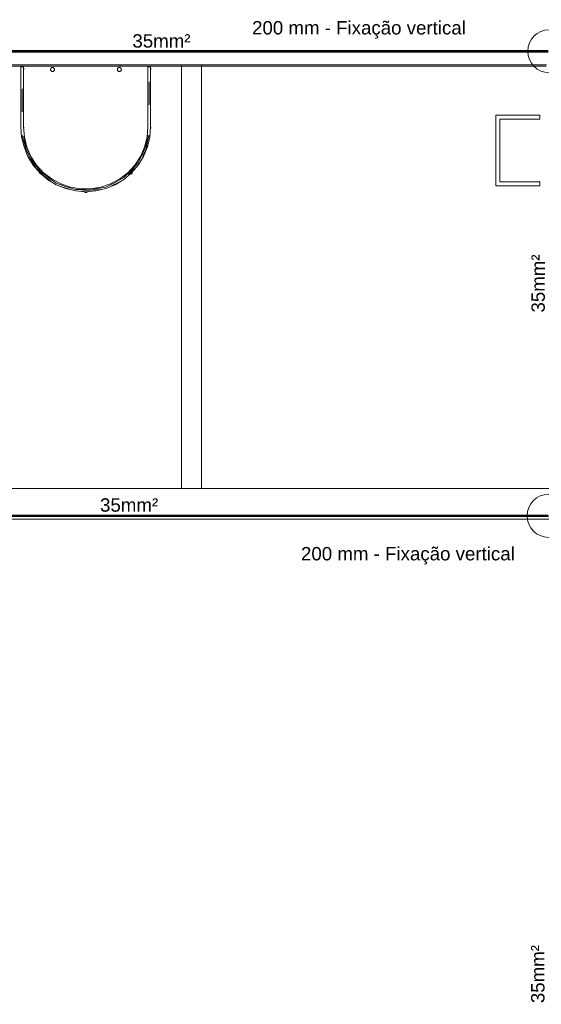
# Model space of a CAD drawing. Header units: millimetres. Extents: x 4477830 to 4478275, y -30323838 to -30323445.
# Tile 53 of 124: x 4478016.78 to 4478024.58, y -30323604.97 to -30323590.25. Entities that reach past the tile are written whole.
import ezdxf

# ---------------------------------------------------------------- set-up
doc = ezdxf.new("R2010")
doc.units = ezdxf.units.MM
doc.linetypes.add('NULL', pattern=[0])
for name, color, linetype, lineweight in [('IFC-Elemento construtivo genérico-Contorno', 253, 'Continuous', 5), ('IFC-Parede padrão-Contorno', 44, 'Continuous', 5), ('IFC-Parede-Contorno', 42, 'Continuous', 5), ('Nível 1', 7, 'Continuous', 0), ('P-Simbol', 5, 'Continuous', 20), ('PR-Condutos', 150, 'Continuous', 25), ('PR-Textos conduto', 7, 'Continuous', 9), ('Textos', 7, 'Continuous', 9)]:
    doc.layers.add(name, color=color, linetype=linetype, lineweight=lineweight)
doc.styles.add('ARIAL', font='arial.ttf')

msp = doc.modelspace()

# ---------------------------------------------------------------- hatches: boundary and pattern name
at = {"layer": 'PR-Condutos', "linetype": 'Continuous', "true_color": 0x105689}
for points in [[(4478018.092, -30323590.713), (4478011.934, -30323590.713), (4478018.09, -30323590.714)], [(4478011.934, -30323590.714), (4478018.077, -30323590.715), (4478018.092, -30323590.714)], [(4478011.934, -30323590.715), (4478011.941, -30323590.717), (4478018.084, -30323590.717), (4478018.087, -30323590.715)], [(4478018.074, -30323590.717), (4478011.934, -30323590.717), (4478011.944, -30323590.72), (4478018.079, -30323590.72)], [(4478018.084, -30323590.723), (4478018.085, -30323590.72), (4478011.934, -30323590.72)], [(4478018.086, -30323590.725), (4478018.092, -30323590.723), (4478011.934, -30323590.723)], [(4478018.088, -30323590.726), (4478018.087, -30323590.725), (4478011.934, -30323590.725)], [(4478018.09, -30323590.726), (4478011.934, -30323590.726), (4478018.09, -30323590.727)], [(4478018.092, -30323590.714), (4478011.937, -30323590.713), (4478011.938, -30323590.714)], [(4478018.092, -30323590.727), (4478011.938, -30323590.726), (4478011.937, -30323590.727)], [(4478018.077, -30323590.715), (4478011.938, -30323590.714), (4478011.939, -30323590.715)], [(4478018.092, -30323590.726), (4478011.939, -30323590.725), (4478011.938, -30323590.726)], [(4478018.092, -30323590.725), (4478011.941, -30323590.723), (4478011.939, -30323590.725)], [(4478018.092, -30323590.723), (4478011.944, -30323590.72), (4478011.941, -30323590.723)], [(4478018.092, -30323590.713), (4478024.433, -30323590.714), (4478024.434, -30323590.713)], [(4478018.092, -30323590.713), (4478018.092, -30323590.714), (4478024.435, -30323590.714)], [(4478018.092, -30323590.714), (4478018.092, -30323590.715), (4478024.435, -30323590.715)], [(4478024.433, -30323590.714), (4478018.092, -30323590.714), (4478024.429, -30323590.715)], [(4478018.092, -30323590.715), (4478018.092, -30323590.717), (4478024.435, -30323590.717)], [(4478024.43, -30323590.715), (4478018.092, -30323590.715), (4478024.422, -30323590.717)], [(4478024.428, -30323590.717), (4478018.092, -30323590.717), (4478018.092, -30323590.72), (4478024.414, -30323590.72)], [(4478018.092, -30323590.72), (4478018.092, -30323590.723), (4478024.435, -30323590.723)], [(4478024.422, -30323590.723), (4478024.428, -30323590.72), (4478018.092, -30323590.72)], [(4478018.092, -30323590.723), (4478018.092, -30323590.725), (4478024.435, -30323590.725)], [(4478024.429, -30323590.725), (4478024.429, -30323590.723), (4478018.092, -30323590.723)], [(4478018.092, -30323590.725), (4478018.092, -30323590.726), (4478024.435, -30323590.726)], [(4478024.433, -30323590.726), (4478024.431, -30323590.725), (4478018.092, -30323590.725)], [(4478018.092, -30323590.726), (4478024.434, -30323590.727), (4478024.433, -30323590.726)], [(4478024.435, -30323590.727), (4478024.435, -30323590.727), (4478018.092, -30323590.726)], [(4478018.092, -30323590.727), (4478024.435, -30323590.727), (4478018.092, -30323590.726)], [(4478024.442, -30323590.726), (4478024.708, -30323590.726), (4478024.458, -30323590.724), (4478024.708, -30323590.724), (4478024.48, -30323590.722), (4478024.688, -30323590.721), (4478024.708, -30323590.719), (4478024.462, -30323590.716), (4478024.708, -30323590.716), (4478024.443, -30323590.714), (4478024.708, -30323590.714), (4478024.435, -30323590.713), (4478024.435, -30323590.727), (4478024.708, -30323590.727)], [(4478024.695, -30323590.713), (4478024.435, -30323590.713), (4478024.688, -30323590.714)], [(4478024.688, -30323590.727), (4478024.696, -30323590.726), (4478024.442, -30323590.726)], [(4478024.695, -30323590.714), (4478024.443, -30323590.714), (4478024.688, -30323590.716)], [(4478024.688, -30323590.726), (4478024.696, -30323590.724), (4478024.458, -30323590.724)], [(4478024.695, -30323590.716), (4478024.462, -30323590.716), (4478024.688, -30323590.718)], [(4478024.695, -30323590.724), (4478024.694, -30323590.721), (4478024.48, -30323590.722)], [(4478012.144, -30323597.662), (4478012.143, -30323597.664), (4478024.693, -30323597.664)], [(4478012.143, -30323597.664), (4478024.684, -30323597.666), (4478024.686, -30323597.664)], [(4478012.144, -30323597.664), (4478012.143, -30323597.666), (4478024.693, -30323597.666)], [(4478012.143, -30323597.666), (4478023.363, -30323597.669), (4478024.686, -30323597.666)], [(4478012.143, -30323597.669), (4478024.097, -30323597.672), (4478024.686, -30323597.669)], [(4478012.143, -30323597.672), (4478024.686, -30323597.674), (4478024.686, -30323597.672)], [(4478012.144, -30323597.661), (4478024.686, -30323597.662), (4478024.686, -30323597.661)], [(4478012.144, -30323597.661), (4478012.144, -30323597.662), (4478024.693, -30323597.662)], [(4478012.144, -30323597.662), (4478024.686, -30323597.664), (4478024.688, -30323597.662)], [(4478012.144, -30323597.672), (4478024.693, -30323597.672), (4478012.15, -30323597.669)], [(4478015.281, -30323597.674), (4478024.686, -30323597.674), (4478024.631, -30323597.674), (4478012.144, -30323597.674)], [(4478012.15, -30323597.666), (4478012.15, -30323597.669), (4478024.693, -30323597.669)], [(4478024.629, -30323597.674), (4478012.15, -30323597.672), (4478012.15, -30323597.674), (4478024.631, -30323597.674)], [(4478012.15, -30323597.675), (4478024.693, -30323597.675), (4478012.15, -30323597.674)], [(4478024.686, -30323597.675), (4478024.689, -30323597.674), (4478015.281, -30323597.674)], [(4478024.684, -30323597.666), (4478023.363, -30323597.669), (4478024.681, -30323597.669)], [(4478024.684, -30323597.669), (4478024.097, -30323597.672), (4478024.686, -30323597.672)]]:
    msp.add_hatch(color=146, dxfattribs=at).paths.add_polyline_path(points)

# ---------------------------------------------------------------- linework, layer by layer
at = {"layer": 'IFC-Elemento construtivo genérico-Contorno', "color": 8, "lineweight": 5}
for p, q in [((4478016.798, -30323590.952), (4478016.799, -30323590.952)), ((4478016.798, -30323591.173), (4478016.798, -30323590.952)), ((4478016.799, -30323590.952), (4478016.801, -30323590.952)), ((4478016.801, -30323590.952), (4478016.804, -30323590.952)), ((4478016.804, -30323590.952), (4478016.808, -30323590.952)), ((4478016.808, -30323590.952), (4478016.813, -30323590.952)), ((4478016.813, -30323590.952), (4478016.818, -30323590.952)), ((4478016.818, -30323590.952), (4478016.824, -30323590.952)), ((4478016.824, -30323590.952), (4478016.828, -30323590.952)), ((4478016.828, -30323590.952), (4478016.833, -30323590.952)), ((4478016.833, -30323590.952), (4478016.836, -30323590.952)), ((4478016.836, -30323590.952), (4478016.838, -30323590.952)), ((4478016.838, -30323590.952), (4478016.838, -30323590.952)), ((4478016.838, -30323591.173), (4478016.838, -30323590.952)), ((4478016.838, -30323590.974), (4478016.839, -30323590.975)), ((4478016.838, -30323590.996), (4478016.839, -30323590.995)), ((4478016.839, -30323590.975), (4478016.841, -30323590.98)), ((4478016.839, -30323590.995), (4478016.841, -30323590.99)), ((4478016.841, -30323590.98), (4478016.842, -30323590.985)), ((4478016.841, -30323590.99), (4478016.842, -30323590.985)), ((4478016.842, -30323590.985), (4478016.842, -30323590.985)), ((4478016.842, -30323590.985), (4478016.842, -30323590.985)), ((4478017.242, -30323590.995), (4478017.243, -30323590.987)), ((4478017.242, -30323590.994), (4478017.243, -30323590.988)), ((4478017.242, -30323590.995), (4478017.242, -30323590.994)), ((4478017.242, -30323590.995), (4478017.243, -30323591.003)), ((4478017.242, -30323590.995), (4478017.242, -30323590.996)), ((4478017.242, -30323590.996), (4478017.243, -30323591.002)), ((4478017.243, -30323590.987), (4478017.246, -30323590.98)), ((4478017.243, -30323590.987), (4478017.245, -30323590.981)), ((4478017.243, -30323590.987), (4478017.243, -30323590.987)), ((4478017.243, -30323590.988), (4478017.243, -30323590.987)), ((4478017.243, -30323591.002), (4478017.243, -30323591.003)), ((4478017.243, -30323591.003), (4478017.246, -30323591.01)), ((4478017.243, -30323591.003), (4478017.243, -30323591.003)), ((4478017.243, -30323591.003), (4478017.245, -30323591.009)), ((4478017.245, -30323590.981), (4478017.246, -30323590.98)), ((4478017.245, -30323591.009), (4478017.246, -30323591.01)), ((4478017.246, -30323590.98), (4478017.251, -30323590.974)), ((4478017.246, -30323590.979), (4478017.25, -30323590.974)), ((4478017.246, -30323590.98), (4478017.246, -30323590.979)), ((4478017.246, -30323591.01), (4478017.251, -30323591.016)), ((4478017.246, -30323591.01), (4478017.246, -30323591.01)), ((4478017.246, -30323591.01), (4478017.25, -30323591.016)), ((4478017.25, -30323590.974), (4478017.251, -30323590.974)), ((4478017.25, -30323591.016), (4478017.251, -30323591.016)), ((4478017.251, -30323590.974), (4478017.257, -30323590.969)), ((4478017.251, -30323590.973), (4478017.256, -30323590.969)), ((4478017.251, -30323590.974), (4478017.251, -30323590.973)), ((4478017.251, -30323591.016), (4478017.257, -30323591.021)), ((4478017.251, -30323591.016), (4478017.251, -30323591.017)), ((4478017.251, -30323591.017), (4478017.256, -30323591.021)), ((4478017.256, -30323590.969), (4478017.257, -30323590.969)), ((4478017.256, -30323591.021), (4478017.257, -30323591.021)), ((4478017.257, -30323590.969), (4478017.264, -30323590.966)), ((4478017.257, -30323590.969), (4478017.263, -30323590.966)), ((4478017.257, -30323590.969), (4478017.257, -30323590.969)), ((4478017.257, -30323591.021), (4478017.264, -30323591.024)), ((4478017.257, -30323591.021), (4478017.258, -30323591.021)), ((4478017.258, -30323591.021), (4478017.263, -30323591.024)), ((4478017.263, -30323590.966), (4478017.264, -30323590.966)), ((4478017.263, -30323591.024), (4478017.264, -30323591.024)), ((4478017.264, -30323590.966), (4478017.272, -30323590.965)), ((4478017.264, -30323590.966), (4478017.265, -30323590.966)), ((4478017.264, -30323591.024), (4478017.272, -30323591.025)), ((4478017.264, -30323591.024), (4478017.265, -30323591.024)), ((4478017.265, -30323590.966), (4478017.271, -30323590.965)), ((4478017.265, -30323591.024), (4478017.271, -30323591.025)), ((4478017.271, -30323590.965), (4478017.272, -30323590.965)), ((4478017.271, -30323591.025), (4478017.272, -30323591.025)), ((4478017.272, -30323590.965), (4478017.28, -30323590.966)), ((4478017.272, -30323590.965), (4478017.273, -30323590.965)), ((4478017.272, -30323591.025), (4478017.28, -30323591.024)), ((4478017.272, -30323591.025), (4478017.273, -30323591.025)), ((4478017.273, -30323590.965), (4478017.279, -30323590.966)), ((4478017.273, -30323591.025), (4478017.279, -30323591.024)), ((4478017.279, -30323590.966), (4478017.28, -30323590.966)), ((4478017.279, -30323591.024), (4478017.28, -30323591.024)), ((4478017.28, -30323590.966), (4478017.287, -30323590.969)), ((4478017.28, -30323590.966), (4478017.281, -30323590.966)), ((4478017.28, -30323591.024), (4478017.287, -30323591.021)), ((4478017.28, -30323591.024), (4478017.286, -30323591.021)), ((4478017.28, -30323591.024), (4478017.28, -30323591.024)), ((4478017.281, -30323590.966), (4478017.286, -30323590.968)), ((4478017.286, -30323590.968), (4478017.287, -30323590.969)), ((4478017.286, -30323591.021), (4478017.287, -30323591.021)), ((4478017.287, -30323590.969), (4478017.293, -30323590.974)), ((4478017.287, -30323590.969), (4478017.287, -30323590.969)), ((4478017.287, -30323590.969), (4478017.292, -30323590.973)), ((4478017.287, -30323591.021), (4478017.293, -30323591.016)), ((4478017.287, -30323591.021), (4478017.292, -30323591.017)), ((4478017.287, -30323591.021), (4478017.287, -30323591.021)), ((4478017.292, -30323590.973), (4478017.293, -30323590.974)), ((4478017.292, -30323591.017), (4478017.293, -30323591.016)), ((4478017.293, -30323590.974), (4478017.298, -30323590.98)), ((4478017.293, -30323590.974), (4478017.293, -30323590.974)), ((4478017.293, -30323590.974), (4478017.297, -30323590.979)), ((4478017.293, -30323591.016), (4478017.298, -30323591.01)), ((4478017.293, -30323591.016), (4478017.294, -30323591.015)), ((4478017.294, -30323591.015), (4478017.297, -30323591.011)), ((4478017.297, -30323590.979), (4478017.298, -30323590.98)), ((4478017.297, -30323591.011), (4478017.298, -30323591.01)), ((4478017.298, -30323590.98), (4478017.301, -30323590.987)), ((4478017.298, -30323590.98), (4478017.298, -30323590.981)), ((4478017.298, -30323590.981), (4478017.3, -30323590.986)), ((4478017.298, -30323591.01), (4478017.301, -30323591.003)), ((4478017.298, -30323591.009), (4478017.301, -30323591.003)), ((4478017.298, -30323591.01), (4478017.298, -30323591.009)), ((4478017.3, -30323590.986), (4478017.301, -30323590.987)), ((4478017.301, -30323590.987), (4478017.302, -30323590.995)), ((4478017.301, -30323590.987), (4478017.301, -30323590.988)), ((4478017.301, -30323590.988), (4478017.302, -30323590.994)), ((4478017.301, -30323591.003), (4478017.302, -30323590.995)), ((4478017.301, -30323591.002), (4478017.302, -30323590.996)), ((4478017.301, -30323591.003), (4478017.301, -30323591.002)), ((4478017.301, -30323591.003), (4478017.301, -30323591.003)), ((4478017.302, -30323590.994), (4478017.302, -30323590.995)), ((4478017.302, -30323590.996), (4478017.302, -30323590.995)), ((4478018.242, -30323590.995), (4478018.243, -30323590.987)), ((4478018.242, -30323590.994), (4478018.243, -30323590.988)), ((4478018.242, -30323590.995), (4478018.242, -30323590.994)), ((4478018.242, -30323590.995), (4478018.243, -30323591.003)), ((4478018.242, -30323590.995), (4478018.242, -30323590.996)), ((4478018.242, -30323590.996), (4478018.243, -30323591.002)), ((4478018.243, -30323590.987), (4478018.246, -30323590.98)), ((4478018.243, -30323590.986), (4478018.245, -30323590.981)), ((4478018.243, -30323590.987), (4478018.243, -30323590.986)), ((4478018.243, -30323590.988), (4478018.243, -30323590.987)), ((4478018.243, -30323591.002), (4478018.243, -30323591.003)), ((4478018.243, -30323591.003), (4478018.246, -30323591.01)), ((4478018.243, -30323591.003), (4478018.243, -30323591.003)), ((4478018.243, -30323591.003), (4478018.246, -30323591.009)), ((4478018.245, -30323590.981), (4478018.246, -30323590.98)), ((4478018.246, -30323590.98), (4478018.251, -30323590.974)), ((4478018.246, -30323590.979), (4478018.25, -30323590.974)), ((4478018.246, -30323590.98), (4478018.246, -30323590.979)), ((4478018.246, -30323591.009), (4478018.246, -30323591.01)), ((4478018.246, -30323591.01), (4478018.251, -30323591.016)), ((4478018.246, -30323591.01), (4478018.246, -30323591.011)), ((4478018.246, -30323591.011), (4478018.25, -30323591.016)), ((4478018.25, -30323590.974), (4478018.251, -30323590.974)), ((4478018.25, -30323591.016), (4478018.251, -30323591.016)), ((4478018.251, -30323590.974), (4478018.257, -30323590.969)), ((4478018.251, -30323590.973), (4478018.256, -30323590.969)), ((4478018.251, -30323590.974), (4478018.251, -30323590.973)), ((4478018.251, -30323591.016), (4478018.257, -30323591.021)), ((4478018.251, -30323591.016), (4478018.251, -30323591.017)), ((4478018.251, -30323591.017), (4478018.256, -30323591.021)), ((4478018.256, -30323590.969), (4478018.257, -30323590.969)), ((4478018.256, -30323591.021), (4478018.257, -30323591.021)), ((4478018.257, -30323590.969), (4478018.264, -30323590.966)), ((4478018.257, -30323590.969), (4478018.264, -30323590.966)), ((4478018.257, -30323590.969), (4478018.257, -30323590.969)), ((4478018.257, -30323591.021), (4478018.264, -30323591.024)), ((4478018.257, -30323591.021), (4478018.257, -30323591.021)), ((4478018.257, -30323591.021), (4478018.263, -30323591.024)), ((4478018.263, -30323591.024), (4478018.264, -30323591.024)), ((4478018.264, -30323590.966), (4478018.272, -30323590.965)), ((4478018.264, -30323590.966), (4478018.271, -30323590.965)), ((4478018.264, -30323590.966), (4478018.264, -30323590.966)), ((4478018.264, -30323590.966), (4478018.264, -30323590.966)), ((4478018.264, -30323591.024), (4478018.272, -30323591.025)), ((4478018.264, -30323591.024), (4478018.264, -30323591.024)), ((4478018.264, -30323591.024), (4478018.271, -30323591.025)), ((4478018.271, -30323590.965), (4478018.272, -30323590.965)), ((4478018.271, -30323591.025), (4478018.272, -30323591.025)), ((4478018.272, -30323590.965), (4478018.28, -30323590.966)), ((4478018.272, -30323590.965), (4478018.273, -30323590.965)), ((4478018.272, -30323591.025), (4478018.28, -30323591.024)), ((4478018.272, -30323591.025), (4478018.273, -30323591.025)), ((4478018.273, -30323590.965), (4478018.279, -30323590.966)), ((4478018.273, -30323591.025), (4478018.279, -30323591.024)), ((4478018.279, -30323590.966), (4478018.28, -30323590.966)), ((4478018.279, -30323591.024), (4478018.28, -30323591.024)), ((4478018.28, -30323590.966), (4478018.287, -30323590.969)), ((4478018.28, -30323590.966), (4478018.281, -30323590.966)), ((4478018.28, -30323591.024), (4478018.287, -30323591.021)), ((4478018.28, -30323591.024), (4478018.286, -30323591.021)), ((4478018.28, -30323591.024), (4478018.28, -30323591.024)), ((4478018.281, -30323590.966), (4478018.286, -30323590.968)), ((4478018.286, -30323590.968), (4478018.287, -30323590.969)), ((4478018.286, -30323591.021), (4478018.287, -30323591.021)), ((4478018.287, -30323590.969), (4478018.293, -30323590.974)), ((4478018.287, -30323590.969), (4478018.287, -30323590.969)), ((4478018.287, -30323590.969), (4478018.292, -30323590.973)), ((4478018.287, -30323591.021), (4478018.293, -30323591.016)), ((4478018.287, -30323591.021), (4478018.292, -30323591.017)), ((4478018.287, -30323591.021), (4478018.287, -30323591.021)), ((4478018.292, -30323590.973), (4478018.293, -30323590.974)), ((4478018.292, -30323591.017), (4478018.293, -30323591.016)), ((4478018.293, -30323590.974), (4478018.298, -30323590.98)), ((4478018.293, -30323590.974), (4478018.293, -30323590.974)), ((4478018.293, -30323590.974), (4478018.297, -30323590.979)), ((4478018.293, -30323591.016), (4478018.298, -30323591.01)), ((4478018.293, -30323591.016), (4478018.294, -30323591.015)), ((4478018.294, -30323591.015), (4478018.297, -30323591.011)), ((4478018.297, -30323590.979), (4478018.298, -30323590.98)), ((4478018.297, -30323591.011), (4478018.298, -30323591.01)), ((4478018.298, -30323590.98), (4478018.301, -30323590.987)), ((4478018.298, -30323590.98), (4478018.298, -30323590.981)), ((4478018.298, -30323590.981), (4478018.3, -30323590.986)), ((4478018.298, -30323591.01), (4478018.301, -30323591.003)), ((4478018.298, -30323591.009), (4478018.301, -30323591.003)), ((4478018.298, -30323591.01), (4478018.298, -30323591.009)), ((4478018.3, -30323590.986), (4478018.301, -30323590.987)), ((4478018.301, -30323590.987), (4478018.302, -30323590.995)), ((4478018.301, -30323590.987), (4478018.301, -30323590.988)), ((4478018.301, -30323590.988), (4478018.302, -30323590.994)), ((4478018.301, -30323591.003), (4478018.302, -30323590.995)), ((4478018.301, -30323591.002), (4478018.302, -30323590.996)), ((4478018.301, -30323591.003), (4478018.301, -30323591.002)), ((4478018.301, -30323591.003), (4478018.301, -30323591.003)), ((4478018.302, -30323590.994), (4478018.302, -30323590.995)), ((4478018.302, -30323590.996), (4478018.302, -30323590.995)), ((4478018.698, -30323590.952), (4478018.699, -30323590.952)), ((4478018.698, -30323591.173), (4478018.698, -30323590.952)), ((4478018.699, -30323590.952), (4478018.701, -30323590.952)), ((4478018.701, -30323590.952), (4478018.704, -30323590.952)), ((4478018.704, -30323590.952), (4478018.708, -30323590.952)), ((4478018.708, -30323590.952), (4478018.713, -30323590.952)), ((4478018.713, -30323590.952), (4478018.718, -30323590.952)), ((4478018.718, -30323590.952), (4478018.724, -30323590.952)), ((4478018.724, -30323590.952), (4478018.728, -30323590.952)), ((4478018.728, -30323590.952), (4478018.733, -30323590.952)), ((4478018.733, -30323590.952), (4478018.736, -30323590.952)), ((4478018.736, -30323590.952), (4478018.738, -30323590.952)), ((4478018.738, -30323590.952), (4478018.738, -30323590.952)), ((4478018.738, -30323591.173), (4478018.738, -30323590.952)), ((4478018.738, -30323590.974), (4478018.739, -30323590.975)), ((4478018.738, -30323590.996), (4478018.739, -30323590.995)), ((4478018.739, -30323590.975), (4478018.741, -30323590.98)), ((4478018.739, -30323590.995), (4478018.741, -30323590.99)), ((4478018.741, -30323590.98), (4478018.742, -30323590.985)), ((4478018.741, -30323590.99), (4478018.742, -30323590.985)), ((4478018.742, -30323590.985), (4478018.742, -30323590.985)), ((4478018.742, -30323590.985), (4478018.742, -30323590.985)), ((4478016.798, -30323591.394), (4478016.798, -30323591.173)), ((4478016.838, -30323591.402), (4478016.838, -30323591.173)), ((4478018.698, -30323591.411), (4478018.698, -30323591.173)), ((4478018.698, -30323591.402), (4478018.698, -30323591.173)), ((4478018.718, -30323591.521), (4478018.718, -30323591.176)), ((4478018.738, -30323591.402), (4478018.738, -30323591.173)), ((4478016.818, -30323591.629), (4478016.818, -30323591.284)), ((4478016.798, -30323591.402), (4478016.798, -30323591.394)), ((4478016.798, -30323591.632), (4478016.798, -30323591.402)), ((4478016.838, -30323591.632), (4478016.838, -30323591.394)), ((4478016.838, -30323591.632), (4478016.838, -30323591.402)), ((4478018.698, -30323591.411), (4478018.698, -30323591.402)), ((4478018.698, -30323591.632), (4478018.698, -30323591.411)), ((4478018.738, -30323591.411), (4478018.738, -30323591.402)), ((4478018.738, -30323591.632), (4478018.738, -30323591.411)), ((4478016.798, -30323591.852), (4478016.798, -30323591.632)), ((4478016.838, -30323591.852), (4478016.838, -30323591.632)), ((4478018.698, -30323591.852), (4478018.698, -30323591.632)), ((4478018.738, -30323591.852), (4478018.738, -30323591.632)), ((4478023.903, -30323591.675), (4478024.563, -30323591.675)), ((4478023.903, -30323592.735), (4478023.903, -30323591.675)), ((4478024.563, -30323591.735), (4478024.563, -30323591.675)), ((4478023.963, -30323592.675), (4478023.963, -30323591.735)), ((4478023.963, -30323591.735), (4478024.563, -30323591.735)), ((4478016.798, -30323591.852), (4478016.81, -30323592.004)), ((4478016.816, -30323591.975), (4478016.842, -30323592.071)), ((4478016.838, -30323591.852), (4478016.851, -30323592.005)), ((4478016.839, -30323591.854), (4478016.839, -30323591.855)), ((4478016.839, -30323591.855), (4478016.841, -30323591.86)), ((4478016.84, -30323591.873), (4478016.841, -30323591.87)), ((4478016.841, -30323591.86), (4478016.842, -30323591.865)), ((4478016.841, -30323591.87), (4478016.842, -30323591.865)), ((4478016.842, -30323591.865), (4478016.842, -30323591.865)), ((4478016.842, -30323591.865), (4478016.842, -30323591.865)), ((4478018.672, -30323592.094), (4478018.698, -30323591.979)), ((4478018.686, -30323592.005), (4478018.698, -30323591.852)), ((4478018.695, -30323592.071), (4478018.72, -30323591.975)), ((4478018.726, -30323592.004), (4478018.738, -30323591.852)), ((4478018.736, -30323591.879), (4478018.739, -30323591.875)), ((4478018.738, -30323591.854), (4478018.739, -30323591.855)), ((4478018.739, -30323591.855), (4478018.741, -30323591.86)), ((4478018.739, -30323591.875), (4478018.741, -30323591.87)), ((4478018.741, -30323591.86), (4478018.742, -30323591.865)), ((4478018.741, -30323591.87), (4478018.742, -30323591.865)), ((4478018.742, -30323591.865), (4478018.742, -30323591.865)), ((4478018.742, -30323591.865), (4478018.742, -30323591.865)), ((4478016.81, -30323592.004), (4478016.846, -30323592.152)), ((4478016.842, -30323591.993), (4478016.87, -30323592.117)), ((4478016.842, -30323592.071), (4478016.883, -30323592.208)), ((4478016.851, -30323592.005), (4478016.889, -30323592.154)), ((4478016.87, -30323592.117), (4478016.916, -30323592.24)), ((4478018.623, -30323592.244), (4478018.695, -30323592.071)), ((4478018.623, -30323592.244), (4478018.672, -30323592.094)), ((4478018.648, -30323592.154), (4478018.686, -30323592.005)), ((4478018.675, -30323592.176), (4478018.695, -30323592.071)), ((4478018.691, -30323592.152), (4478018.726, -30323592.004)), ((4478016.846, -30323592.152), (4478016.904, -30323592.293)), ((4478016.883, -30323592.208), (4478016.947, -30323592.333)), ((4478016.889, -30323592.154), (4478016.95, -30323592.295)), ((4478016.916, -30323592.24), (4478016.99, -30323592.373)), ((4478018.552, -30323592.387), (4478018.623, -30323592.244)), ((4478018.586, -30323592.295), (4478018.648, -30323592.154)), ((4478018.623, -30323592.29), (4478018.675, -30323592.176)), ((4478018.633, -30323592.293), (4478018.691, -30323592.152)), ((4478016.904, -30323592.293), (4478016.984, -30323592.422)), ((4478016.947, -30323592.333), (4478017.081, -30323592.507)), ((4478016.947, -30323592.333), (4478017.03, -30323592.472)), ((4478016.95, -30323592.295), (4478017.034, -30323592.424)), ((4478016.99, -30323592.373), (4478017.081, -30323592.507)), ((4478018.452, -30323592.497), (4478018.552, -30323592.387)), ((4478018.502, -30323592.424), (4478018.586, -30323592.295)), ((4478018.553, -30323592.422), (4478018.633, -30323592.293)), ((4478016.984, -30323592.422), (4478017.082, -30323592.538)), ((4478017.03, -30323592.472), (4478017.137, -30323592.58)), ((4478017.034, -30323592.424), (4478017.139, -30323592.537)), ((4478017.08, -30323592.537), (4478017.08, -30323592.535)), ((4478017.08, -30323592.537), (4478017.081, -30323592.542)), ((4478017.08, -30323592.537), (4478017.08, -30323592.537)), ((4478017.08, -30323592.537), (4478017.08, -30323592.537)), ((4478017.081, -30323592.507), (4478017.198, -30323592.6)), ((4478017.081, -30323592.542), (4478017.083, -30323592.547)), ((4478017.082, -30323592.538), (4478017.198, -30323592.637)), ((4478017.083, -30323592.547), (4478017.086, -30323592.551)), ((4478017.086, -30323592.551), (4478017.09, -30323592.554)), ((4478017.09, -30323592.554), (4478017.095, -30323592.556)), ((4478017.095, -30323592.556), (4478017.1, -30323592.557)), ((4478017.1, -30323592.557), (4478017.104, -30323592.556)), ((4478017.139, -30323592.537), (4478017.26, -30323592.631)), ((4478018.277, -30323592.631), (4478018.398, -30323592.537)), ((4478018.339, -30323592.637), (4478018.454, -30323592.538)), ((4478018.341, -30323592.609), (4478018.452, -30323592.497)), ((4478018.398, -30323592.537), (4478018.502, -30323592.424)), ((4478018.411, -30323592.569), (4478018.507, -30323592.471)), ((4478018.435, -30323592.555), (4478018.438, -30323592.556)), ((4478018.438, -30323592.556), (4478018.443, -30323592.557)), ((4478018.443, -30323592.557), (4478018.449, -30323592.556)), ((4478018.449, -30323592.556), (4478018.453, -30323592.554)), ((4478018.453, -30323592.554), (4478018.458, -30323592.551)), ((4478018.454, -30323592.538), (4478018.553, -30323592.422)), ((4478018.458, -30323592.551), (4478018.461, -30323592.547)), ((4478018.461, -30323592.547), (4478018.463, -30323592.542)), ((4478018.462, -30323592.529), (4478018.463, -30323592.532)), ((4478018.463, -30323592.532), (4478018.463, -30323592.537)), ((4478018.463, -30323592.536), (4478018.463, -30323592.537)), ((4478018.463, -30323592.536), (4478018.463, -30323592.536)), ((4478018.463, -30323592.542), (4478018.463, -30323592.537)), ((4478017.137, -30323592.58), (4478017.247, -30323592.662)), ((4478017.198, -30323592.6), (4478017.325, -30323592.692)), ((4478017.198, -30323592.637), (4478017.328, -30323592.717)), ((4478017.26, -30323592.631), (4478017.395, -30323592.704)), ((4478017.325, -30323592.692), (4478017.467, -30323592.743)), ((4478017.395, -30323592.704), (4478017.54, -30323592.754)), ((4478017.997, -30323592.754), (4478018.142, -30323592.704)), ((4478018.07, -30323592.752), (4478018.21, -30323592.682)), ((4478018.142, -30323592.704), (4478018.277, -30323592.631)), ((4478018.154, -30323592.735), (4478018.277, -30323592.671)), ((4478018.209, -30323592.717), (4478018.339, -30323592.637)), ((4478018.21, -30323592.682), (4478018.341, -30323592.609)), ((4478023.963, -30323592.675), (4478024.563, -30323592.675)), ((4478024.563, -30323592.735), (4478024.563, -30323592.675)), ((4478017.328, -30323592.717), (4478017.469, -30323592.775)), ((4478017.396, -30323592.741), (4478017.527, -30323592.785)), ((4478017.467, -30323592.743), (4478017.615, -30323592.789)), ((4478017.469, -30323592.775), (4478017.617, -30323592.81)), ((4478017.54, -30323592.754), (4478017.692, -30323592.779)), ((4478017.615, -30323592.789), (4478017.768, -30323592.789)), ((4478017.617, -30323592.81), (4478017.768, -30323592.822)), ((4478017.692, -30323592.779), (4478017.845, -30323592.779)), ((4478017.692, -30323592.813), (4478017.845, -30323592.8)), ((4478017.692, -30323592.813), (4478017.768, -30323592.822)), ((4478017.753, -30323592.821), (4478017.754, -30323592.825)), ((4478017.754, -30323592.825), (4478017.758, -30323592.829)), ((4478017.758, -30323592.829), (4478017.762, -30323592.832)), ((4478017.762, -30323592.832), (4478017.767, -30323592.834)), ((4478017.767, -30323592.834), (4478017.772, -30323592.835)), ((4478017.768, -30323592.789), (4478017.921, -30323592.776)), ((4478017.768, -30323592.822), (4478017.92, -30323592.81)), ((4478017.772, -30323592.835), (4478017.777, -30323592.834)), ((4478017.777, -30323592.834), (4478017.782, -30323592.832)), ((4478017.782, -30323592.832), (4478017.786, -30323592.829)), ((4478017.786, -30323592.829), (4478017.789, -30323592.825)), ((4478017.789, -30323592.825), (4478017.791, -30323592.821)), ((4478017.845, -30323592.779), (4478017.997, -30323592.754)), ((4478017.845, -30323592.8), (4478017.996, -30323592.789)), ((4478017.92, -30323592.81), (4478018.068, -30323592.775)), ((4478017.92, -30323592.81), (4478017.996, -30323592.789)), ((4478017.921, -30323592.776), (4478018.07, -30323592.752)), ((4478018.068, -30323592.775), (4478018.209, -30323592.717)), ((4478023.903, -30323592.735), (4478024.563, -30323592.735))]:
    msp.add_line(p, q, dxfattribs=at)
at = {"layer": 'IFC-Parede padrão-Contorno', "color": 8, "lineweight": 5}
for p, q in [((4478019.203, -30323597.257), (4478019.203, -30323590.925)), ((4478019.503, -30323597.257), (4478019.503, -30323590.925)), ((4478019.203, -30323597.257), (4478019.503, -30323597.257))]:
    msp.add_line(p, q, dxfattribs=at)
at = {"layer": 'IFC-Parede-Contorno', "color": 8, "lineweight": 5}
for p, q in [((4477999.653, -30323590.925), (4478018.286, -30323590.925)), ((4477999.653, -30323590.945), (4478018.286, -30323590.945)), ((4478017.088, -30323590.945), (4478019.203, -30323590.945)), ((4478018.286, -30323590.945), (4478018.286, -30323590.925)), ((4478018.286, -30323590.925), (4478019.303, -30323590.925)), ((4478018.286, -30323590.943), (4478018.286, -30323590.925)), ((4478018.286, -30323590.925), (4478019.059, -30323590.925)), ((4478018.286, -30323590.945), (4478018.286, -30323590.943)), ((4478018.286, -30323590.945), (4478019.059, -30323590.945)), ((4478019.059, -30323590.925), (4478019.067, -30323590.925)), ((4478019.059, -30323590.945), (4478019.503, -30323590.945)), ((4478019.067, -30323590.925), (4478024.663, -30323590.925)), ((4478019.503, -30323590.945), (4478024.654, -30323590.945))]:
    msp.add_line(p, q, dxfattribs=at)
at = {"layer": 'Nível 1', "color": 8, "lineweight": 5}
for p, q in [((4478024.893, -30323597.257), (4477977.31, -30323597.257)), ((4477977.31, -30323597.717), (4478024.836, -30323597.717))]:
    msp.add_line(p, q, dxfattribs=at)
at = {"layer": 'P-Simbol'}
for centre in [(4478024.702, -30323590.72), (4478024.693, -30323597.668)]:
    msp.add_circle(centre, 0.322, dxfattribs=at)
at = {"layer": 'PR-Condutos', "color": 146, "true_color": 0x105689}
for p, q in [((4478018.092, -30323590.713), (4478011.934, -30323590.713)), ((4478011.937, -30323590.727), (4478018.092, -30323590.727)), ((4478018.086, -30323590.717), (4478018.085, -30323590.72)), ((4478018.085, -30323590.72), (4478018.086, -30323590.723)), ((4478018.087, -30323590.715), (4478018.086, -30323590.717)), ((4478018.086, -30323590.723), (4478018.087, -30323590.725)), ((4478018.09, -30323590.714), (4478018.087, -30323590.715)), ((4478018.087, -30323590.725), (4478018.09, -30323590.726)), ((4478018.093, -30323590.713), (4478018.09, -30323590.714)), ((4478018.09, -30323590.726), (4478018.093, -30323590.727)), ((4478024.434, -30323590.713), (4478018.092, -30323590.713)), ((4478018.092, -30323590.713), (4478018.092, -30323590.714)), ((4478018.092, -30323590.713), (4478018.092, -30323590.713)), ((4478018.092, -30323590.713), (4478018.092, -30323590.713)), ((4478018.092, -30323590.714), (4478018.092, -30323590.715)), ((4478018.092, -30323590.715), (4478018.092, -30323590.717)), ((4478018.092, -30323590.717), (4478018.092, -30323590.72)), ((4478018.092, -30323590.72), (4478018.092, -30323590.723)), ((4478018.092, -30323590.723), (4478018.092, -30323590.725)), ((4478018.092, -30323590.725), (4478018.092, -30323590.726)), ((4478018.092, -30323590.726), (4478018.092, -30323590.727)), ((4478018.092, -30323590.727), (4478018.092, -30323590.727)), ((4478018.092, -30323590.727), (4478018.093, -30323590.727)), ((4478018.092, -30323590.727), (4478018.092, -30323590.727)), ((4478018.093, -30323590.727), (4478024.435, -30323590.727)), ((4478024.43, -30323590.716), (4478024.428, -30323590.719)), ((4478024.428, -30323590.719), (4478024.428, -30323590.721)), ((4478024.428, -30323590.721), (4478024.43, -30323590.724)), ((4478024.432, -30323590.714), (4478024.43, -30323590.716)), ((4478024.43, -30323590.724), (4478024.432, -30323590.726)), ((4478024.434, -30323590.713), (4478024.432, -30323590.714)), ((4478024.432, -30323590.726), (4478024.434, -30323590.727)), ((4478024.437, -30323590.714), (4478024.434, -30323590.713)), ((4478024.434, -30323590.727), (4478024.437, -30323590.726)), ((4478024.435, -30323590.713), (4478024.435, -30323590.713)), ((4478024.435, -30323590.713), (4478024.435, -30323590.714)), ((4478024.688, -30323590.713), (4478024.435, -30323590.713)), ((4478024.435, -30323590.713), (4478024.435, -30323590.713)), ((4478024.435, -30323590.714), (4478024.435, -30323590.716)), ((4478024.435, -30323590.716), (4478024.435, -30323590.719)), ((4478024.435, -30323590.719), (4478024.435, -30323590.719)), ((4478024.435, -30323590.719), (4478024.435, -30323590.719)), ((4478024.435, -30323590.719), (4478024.435, -30323590.72)), ((4478024.435, -30323590.72), (4478024.435, -30323590.721)), ((4478024.435, -30323590.721), (4478024.435, -30323590.724)), ((4478024.435, -30323590.724), (4478024.435, -30323590.726)), ((4478024.435, -30323590.726), (4478024.435, -30323590.727)), ((4478024.435, -30323590.727), (4478024.435, -30323590.727)), ((4478024.435, -30323590.727), (4478024.688, -30323590.727)), ((4478024.435, -30323590.727), (4478024.435, -30323590.727)), ((4478021.271, -30323597.661), (4478012.144, -30323597.661)), ((4478012.15, -30323597.675), (4478024.693, -30323597.675)), ((4478024.686, -30323597.661), (4478021.271, -30323597.661))]:
    msp.add_line(p, q, dxfattribs=at)

# ---------------------------------------------------------------- texts
at = {"layer": 'PR-Textos conduto', "linetype": 'NULL', "char_height": 0.2, "width": 1.73841, "attachment_point": 8, "line_spacing_factor": 0.6, "style": 'ARIAL'}
for insert in [(4478018.902, -30323590.669), (4478018.418, -30323597.609)]:
    msp.add_mtext('35mm²', dxfattribs=dict(at, insert=insert))
for insert, rotation in [((4478024.639, -30323594.194), 89.92), ((4478024.634, -30323604.521), 90.0002)]:
    msp.add_mtext('35mm²', dxfattribs=dict(at, insert=insert, rotation=rotation))
at = {"layer": 'Textos', "linetype": 'NULL', "char_height": 0.2, "width": 6.39634, "line_spacing_factor": 0.6, "style": 'ARIAL'}
for insert, attachment_point in [((4478023.455, -30323590.531), 9), ((4478022.588, -30323598.396), 8)]:
    msp.add_mtext('200 mm - Fixação vertical', dxfattribs=dict(at, insert=insert, attachment_point=attachment_point))

doc.saveas('drawing.dxf')
